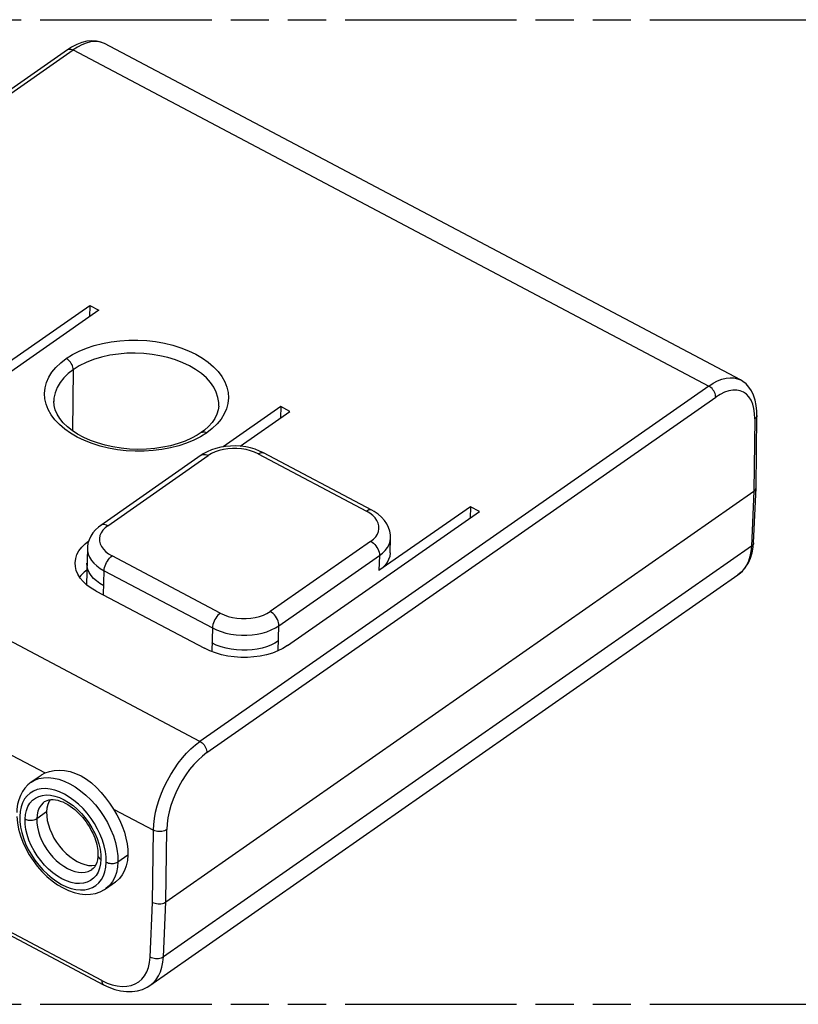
# Model space of a CAD drawing. Header units: millimetres. Extents: x 0 to 210, y 0 to 297.
# Tile 5 of 7: x 80 to 119, y 207 to 257. Entities that reach past the tile are written whole.
import ezdxf

# ---------------------------------------------------------------- set-up
doc = ezdxf.new("R2010")
doc.units = ezdxf.units.MM
doc.header["$LTSCALE"] = 19.36
doc.linetypes.add('PHANTOM', pattern=[0.8, 0.45, -0.05, 0.1, -0.05, 0.1, -0.05])
doc.layers.get('0').update_dxf_attribs({"linetype": 'CONTINUOUS'})
doc.layers.add('DEFAULT_3', color=7, linetype='PHANTOM')

msp = doc.modelspace()

# ---------------------------------------------------------------- linework, layer by layer
at = {"color": 7, "linetype": 'Continuous'}
for p, q in [((82.43813, 256.07706), (82.17127, 255.93644)), ((116.1611, 239.03763), (83.84413, 256.11677)), ((83.84457, 256.11654), (83.84413, 256.11677)), ((81.96967, 255.80603), (56.1207, 237.7594)), ((82.17127, 255.93644), (81.96948, 255.8059)), ((83.5569, 242.57575), (73.80875, 235.77002)), ((78.45517, 239.57617), (83.09855, 242.81798)), ((83.09855, 242.81798), (83.08227, 242.24439)), ((83.09855, 242.81798), (83.5569, 242.57575)), ((81.27601, 237.95042), (81.27599, 237.94765)), ((89.65562, 237.70992), (89.65577, 237.71281)), ((92.81541, 237.68274), (89.88661, 235.63798)), ((92.81541, 237.68274), (92.79912, 237.10915)), ((93.27375, 237.44051), (92.81541, 237.68274)), ((90.73606, 235.66881), (93.27375, 237.44051)), ((116.95848, 233.57), (117.00084, 237.23895)), ((88.7605, 236.36321), (88.76096, 236.36353)), ((88.93394, 236.49331), (88.76096, 236.36353)), ((88.76694, 235.21299), (83.66232, 231.64917)), ((91.92681, 235.33522), (91.73444, 235.42704)), ((97.42677, 232.42855), (91.92667, 235.33529)), ((91.92667, 235.33529), (91.92681, 235.33522)), ((116.8311, 230.76853), (116.95831, 233.56404)), ((116.95831, 233.56401), (116.95848, 233.56997)), ((86.972, 212.53002), (116.84536, 233.3863)), ((102.44059, 232.59594), (97.7972, 229.35413)), ((102.44059, 232.59594), (102.42431, 232.02235)), ((102.89893, 232.35371), (102.44059, 232.59594)), ((93.15079, 225.54798), (102.89893, 232.35371)), ((83.66252, 231.64931), (83.66232, 231.64917)), ((98.36287, 230.25494), (98.38457, 231.01949)), ((83.0675, 230.92262), (83.01303, 230.74375)), ((116.81257, 230.54764), (116.8311, 230.76853)), ((82.98182, 230.49868), (82.92928, 228.6492)), ((86.15728, 208.28477), (116.03061, 229.1411)), ((116.03058, 229.14114), (116.02835, 229.13958)), ((83.42417, 228.31507), (88.92427, 225.40833)), ((56.16387, 222.93364), (83.80162, 208.32741)), ((80.62758, 218.95681), (80.12453, 218.60561)), ((80.81108, 217.62231), (80.8102, 217.6217)), ((83.2143, 214.17646), (83.21583, 214.17753)), ((83.90237, 213.1939), (84.40542, 213.5451)), ((83.80149, 208.32748), (83.80162, 208.32741))]:
    msp.add_line(p, q, dxfattribs=at)
at = {"color": 9, "linetype": 'Continuous'}
for p, q in [((56.40633, 237.74811), (82.2553, 255.79474)), ((82.2553, 255.79474), (114.54852, 238.72815)), ((82.26452, 239.55488), (82.22875, 236.45243)), ((114.54852, 238.72815), (88.69956, 220.68152)), ((89.05535, 220.11205), (114.90464, 238.1589)), ((88.69956, 220.68152), (56.40633, 237.74811)), ((116.88773, 237.05663), (116.84536, 233.3863)), ((84.01936, 231.63505), (89.12398, 235.19888)), ((91.65988, 235.28267), (97.15999, 232.37593)), ((116.84536, 233.3863), (116.71801, 230.58971)), ((97.33127, 232.27273), (97.15999, 232.37593)), ((116.71801, 230.58971), (86.84466, 209.73342)), ((97.37413, 230.83877), (92.26952, 227.27494)), ((89.73361, 227.19115), (84.2335, 230.09789)), ((92.71429, 226.55487), (97.81891, 230.11869)), ((97.81891, 230.11869), (97.7972, 229.35413)), ((83.79799, 228.11751), (83.83298, 229.34988)), ((83.83298, 229.34988), (89.33308, 226.44314)), ((116.19468, 229.27573), (116.03058, 229.14114)), ((116.34191, 229.43991), (116.19468, 229.27573)), ((92.67826, 225.28553), (92.71429, 226.55487)), ((89.33308, 226.44314), (89.29897, 225.24162)), ((83.71633, 208.53567), (56.07858, 223.14189)), ((78.80086, 220.15478), (80.84063, 219.07678)), ((80.91148, 217.0989), (80.40881, 216.74796)), ((84.3009, 217.24807), (86.338, 216.17149)), ((86.2957, 212.5077), (86.338, 216.17149)), ((86.972, 212.53002), (87.01437, 216.20034)), ((84.53433, 214.5675), (85.03738, 214.9187)), ((84.37177, 213.78233), (84.25325, 213.56062)), ((86.16866, 209.71772), (86.2957, 212.5077)), ((86.84466, 209.73342), (86.972, 212.53002))]:
    msp.add_line(p, q, dxfattribs=at)
at = {"color": 7, "linetype": 'Continuous'}
for points in [[(83.84413, 256.11677), (83.70037, 256.17722), (83.52466, 256.21578), (83.33557, 256.22292), (83.13481, 256.19855), (82.92442, 256.14292), (82.70625, 256.05647), (82.4818, 255.93965), (82.2553, 255.79474)], [(83.84462, 256.11652), (83.66365, 256.19457), (83.44717, 256.24794), (83.21088, 256.26487), (82.96095, 256.24224), (82.70248, 256.17948), (82.43813, 256.07706)], [(117.00089, 237.23815), (116.99667, 237.45503), (116.96767, 237.74532), (116.91121, 238.01748), (116.82839, 238.2652), (116.72208, 238.48362), (116.59421, 238.67319), (116.44864, 238.83204), (116.28656, 238.96205), (116.15945, 239.03851)], [(88.7605, 236.36321), (88.56442, 236.23608), (88.26985, 236.07549), (87.94384, 235.93045), (87.58995, 235.80381), (87.21197, 235.698), (86.81426, 235.61463), (86.40156, 235.55498), (85.97852, 235.5201), (85.54994, 235.51074), (85.1207, 235.52684), (84.6957, 235.56802), (84.27982, 235.63371), (83.87788, 235.72308), (83.49393, 235.83461), (83.13207, 235.96634), (82.79554, 236.1165), (82.48818, 236.28286), (82.21126, 236.46386), (81.96658, 236.65747), (81.75604, 236.86182), (81.58172, 237.07502), (81.44532, 237.29454), (81.34817, 237.51782), (81.2912, 237.74481), (81.27596, 237.95066)], [(89.65575, 237.71257), (89.63134, 237.52098), (89.56582, 237.30118), (89.46135, 237.08676), (89.31883, 236.8784), (89.1416, 236.6795), (88.93394, 236.49331)], [(91.73444, 235.42704), (91.50832, 235.51295), (91.27052, 235.58196), (91.02372, 235.63338), (90.77066, 235.66676), (90.5143, 235.68193), (90.25766, 235.67869), (90.00377, 235.65688), (89.75552, 235.61684), (89.51564, 235.55893), (89.28678, 235.48338), (89.07115, 235.39061)], [(89.07115, 235.39061), (88.87087, 235.28106), (88.76661, 235.21276)], [(116.84536, 233.3863), (116.88907, 233.42234), (116.92317, 233.46269), (116.94589, 233.50567), (116.95717, 233.55043), (116.95831, 233.56401)], [(98.38451, 231.0186), (98.37954, 231.17386), (98.34802, 231.35969), (98.28821, 231.54338), (98.19894, 231.72447), (98.08058, 231.89877), (97.9326, 232.06429), (97.75743, 232.21688), (97.55872, 232.35353), (97.42657, 232.42866)], [(83.66252, 231.64931), (83.55268, 231.56693), (83.39252, 231.4212), (83.25788, 231.26404), (83.14929, 231.09714), (83.0675, 230.92262)], [(82.36019, 229.751), (82.38896, 229.97121), (82.45391, 230.16905), (82.55569, 230.36084), (82.69267, 230.54431), (82.86299, 230.71598), (83.0493, 230.86285)], [(83.01303, 230.74375), (82.98542, 230.56415), (82.98177, 230.49682)], [(116.02835, 229.13958), (116.07433, 229.17278), (116.25983, 229.33391), (116.42472, 229.52564), (116.5648, 229.74575), (116.67704, 229.99123), (116.76002, 230.25945), (116.81257, 230.54764)], [(98.36286, 230.25494), (98.33985, 230.07877), (98.28788, 229.92049), (98.20646, 229.76706), (98.09688, 229.62029), (97.96062, 229.48295), (97.7972, 229.35413)], [(83.42417, 228.31507), (83.1771, 228.46118), (82.96074, 228.62007), (82.77413, 228.79285), (82.62009, 228.97619), (82.50086, 229.16794), (82.41717, 229.36569), (82.37053, 229.56712), (82.36019, 229.751)], [(82.95012, 229.3832), (82.82229, 229.28243), (82.65197, 229.11076), (82.58892, 229.02631)], [(93.15079, 225.54798), (92.91649, 225.40282), (92.66015, 225.27661), (92.37996, 225.16883), (92.08133, 225.08107), (91.76774, 225.01463), (91.44318, 224.96988), (91.11143, 224.94765), (90.77657, 224.94785), (90.44257, 224.97084), (90.11342, 225.01605), (89.79319, 225.08336), (89.48568, 225.17172), (89.19668, 225.27991), (88.92427, 225.40833)], [(80.62761, 218.95677), (80.65698, 218.97663), (80.84063, 219.07678)], [(80.84063, 219.07678), (81.05634, 219.15209), (81.29432, 219.20057), (81.5526, 219.21782), (81.82395, 219.20117), (82.10319, 219.14834), (82.38458, 219.05854), (82.6637, 218.93082), (82.93573, 218.76756), (83.19664, 218.57078), (83.44496, 218.34466), (83.67927, 218.09377), (83.89979, 217.82328), (84.10543, 217.54043), (84.3009, 217.24807)], [(80.12533, 218.6062), (79.95778, 218.4707), (79.81135, 218.31414), (79.68472, 218.13564), (79.57989, 217.93734)], [(79.57989, 217.93734), (79.49797, 217.72189), (79.43918, 217.49096), (79.40387, 217.24602), (79.39357, 217.07417)], [(80.81028, 217.62182), (80.85109, 217.64783), (80.93355, 217.68664), (81.02481, 217.71336), (81.1261, 217.72799), (81.23629, 217.72968), (81.35405, 217.71782), (81.47734, 217.69254), (81.60395, 217.65448), (81.73173, 217.60462), (81.8585, 217.54431), (81.98327, 217.47455), (82.10498, 217.39666), (82.22297, 217.31179), (82.33669, 217.22095), (82.44577, 217.12501), (82.54994, 217.02471), (82.64906, 216.92073), (82.74308, 216.81369), (82.83196, 216.70409), (82.91567, 216.59234), (82.99421, 216.47876), (83.06758, 216.36353), (83.13564, 216.2472), (83.19838, 216.13007), (83.25557, 216.01293), (83.30707, 215.89644), (83.35279, 215.78126), (83.39266, 215.66803), (83.42669, 215.55734), (83.45501, 215.44979), (83.47788, 215.34565), (83.49556, 215.24496), (83.50819, 215.14872), (83.51612, 215.0569), (83.51957, 214.97211), (83.51928, 214.8968)], [(81.08342, 217.72182), (81.03447, 217.64039), (80.97017, 217.47692), (80.92937, 217.29684), (80.91148, 217.0989)], [(80.91148, 217.0989), (80.91781, 216.8887), (80.94699, 216.67256), (80.99952, 216.44882), (81.07392, 216.22243), (81.1696, 215.99656), (81.28433, 215.77487), (81.41613, 215.56157), (81.56357, 215.35826), (81.72561, 215.16686), (81.89921, 214.99063), (82.08198, 214.83285), (82.27091, 214.69541), (82.46305, 214.58099), (82.65589, 214.49053), (82.84683, 214.42568), (83.03314, 214.38695), (83.21207, 214.3755), (83.38109, 214.39095), (83.40223, 214.39672)], [(84.3009, 217.24807), (84.47352, 216.95964), (84.62437, 216.66689), (84.75409, 216.36829), (84.86081, 216.06847), (84.94307, 215.77055), (85.0004, 215.47758), (85.03172, 215.19414), (85.03738, 214.9187)], [(79.39551, 216.8601), (79.42578, 216.54313), (79.4877, 216.21877), (79.58031, 215.89107), (79.70206, 215.56412), (79.85089, 215.24172), (80.02458, 214.92811), (80.22131, 214.62639), (80.43855, 214.33977), (80.67389, 214.0713), (80.92514, 213.82405), (81.18942, 213.60108), (81.46402, 213.40477), (81.7455, 213.23814), (82.03088, 213.10368), (82.31652, 213.00323), (82.59883, 212.9382), (82.87481, 212.90966), (83.141, 212.91791), (83.39459, 212.96263), (83.63238, 213.04343), (83.84936, 213.15844), (83.90257, 213.194)], [(83.51917, 214.89379), (83.51529, 214.81934), (83.49636, 214.67308), (83.46259, 214.5378), (83.41466, 214.41763), (83.35406, 214.31564), (83.28131, 214.23129), (83.21424, 214.17631)], [(85.03738, 214.9187), (85.01276, 214.63107), (84.95751, 214.36705), (84.87094, 214.12519), (84.75509, 213.90991), (84.61091, 213.72458), (84.44106, 213.57086), (84.40546, 213.54505)], [(86.2957, 212.5077), (86.35663, 212.48013), (86.42442, 212.4583), (86.49621, 212.44326), (86.57058, 212.43509), (86.6457, 212.43393), (86.7198, 212.44001), (86.79123, 212.453), (86.85818, 212.47261), (86.91928, 212.49872), (86.972, 212.53002)], [(83.80149, 208.32748), (84.06589, 208.20115), (84.36929, 208.08934), (84.66969, 208.01385), (84.96451, 207.97559), (85.25097, 207.97546), (85.52599, 208.0135), (85.78619, 208.08949), (86.02675, 208.20224), (86.15866, 208.28574)]]:
    msp.add_lwpolyline(points, dxfattribs=at)
at = {"color": 9, "linetype": 'Continuous'}
for points in [[(81.96967, 255.80603), (81.9913, 255.81902), (82.03515, 255.83504), (82.08468, 255.84102), (82.13885, 255.83639), (82.19663, 255.82077), (82.2553, 255.79474)], [(81.90839, 240.12424), (82.22274, 240.32229), (82.56527, 240.49864), (82.93789, 240.65401), (83.33487, 240.78625), (83.75283, 240.89364), (84.18648, 240.97555), (84.63002, 241.03074), (85.08162, 241.05928), (85.53947, 241.0608), (85.99761, 241.03537), (86.45101, 240.9826), (86.89506, 240.90355), (87.32473, 240.79865), (87.73628, 240.6694), (88.12532, 240.51685), (88.48879, 240.34274), (88.82303, 240.1485), (89.12541, 239.93615), (89.39277, 239.7074), (89.623, 239.46459), (89.81344, 239.20971), (89.96268, 238.94546), (90.06853, 238.67421), (90.13067, 238.39897), (90.14799, 238.12312), (90.12062, 237.84797), (90.04797, 237.57469), (89.93119, 237.30707), (89.77043, 237.04849), (89.56811, 236.80135), (89.32704, 236.56961), (89.04627, 236.35195)], [(89.04627, 236.35195), (88.73199, 236.15395), (88.3895, 235.97763), (88.01688, 235.82226), (87.6199, 235.69003), (87.20194, 235.58264), (86.76829, 235.50073), (86.32474, 235.44554), (85.87316, 235.41701), (85.41531, 235.4155), (84.95717, 235.44092), (84.50377, 235.49369), (84.05972, 235.57274), (83.63006, 235.67764), (83.21851, 235.8069), (82.82947, 235.95945), (82.46601, 236.13355), (82.13177, 236.32779), (81.82939, 236.54014), (81.56204, 236.76889), (81.3318, 237.01169), (81.14136, 237.26657), (80.99213, 237.53082), (80.88627, 237.80207), (80.82413, 238.07731), (80.80681, 238.35315), (80.83416, 238.6283), (80.90681, 238.90158), (81.02359, 239.1692), (81.18435, 239.42778), (81.38665, 239.67492), (81.62769, 239.90663), (81.90839, 240.12424)], [(82.26435, 239.55493), (82.26065, 239.61664), (82.24826, 239.68134), (82.2282, 239.74556), (82.20081, 239.80943), (82.16595, 239.87292), (82.12428, 239.93415), (82.07654, 239.99153), (82.02372, 240.04344), (81.96678, 240.08844), (81.90842, 240.12427)], [(89.65577, 237.71281), (89.65435, 237.88688), (89.61436, 238.15086), (89.529, 238.41227), (89.40038, 238.66571), (89.23356, 238.90535), (89.02682, 239.13536), (88.77218, 239.36074), (88.48269, 239.56763), (88.17323, 239.74846), (87.83696, 239.90959), (87.46282, 240.05465), (87.06543, 240.17608), (86.66988, 240.26813), (86.26571, 240.33559), (85.84487, 240.37933), (85.41617, 240.39719), (84.98719, 240.38847), (84.55604, 240.3523), (84.12011, 240.28637), (83.69449, 240.19069), (83.2912, 240.06738), (82.9152, 239.91824), (82.57093, 239.74608), (82.26452, 239.55488)], [(82.26452, 239.55488), (82.00913, 239.3563), (81.7833, 239.13674), (81.59309, 238.89901), (81.44396, 238.64546), (81.33993, 238.37816), (81.28513, 238.10555), (81.27601, 237.95042)], [(114.54852, 238.72815), (114.77543, 238.87284), (115.00107, 238.98903), (115.22123, 239.07443), (115.43437, 239.12861), (115.63862, 239.15113), (115.83191, 239.14178), (116.01248, 239.10066), (116.15939, 239.03853)], [(114.90448, 238.15879), (114.90078, 238.22051), (114.88839, 238.28521), (114.86832, 238.34943), (114.84094, 238.4133), (114.80608, 238.47679), (114.76441, 238.53802), (114.71668, 238.5954), (114.66385, 238.64731), (114.60691, 238.69232), (114.54852, 238.72815)], [(116.88773, 237.05663), (116.87784, 237.33165), (116.84328, 237.58174), (116.78354, 237.8081), (116.70012, 238.00714), (116.59381, 238.17616), (116.46629, 238.31374), (116.31883, 238.41776), (116.15349, 238.48755), (115.97199, 238.52169), (115.77671, 238.52025), (115.56972, 238.48255), (115.3537, 238.40944), (115.13242, 238.30164), (114.90464, 238.1589)], [(117.00083, 237.23819), (117.00003, 237.22417), (116.98975, 237.17943), (116.96747, 237.13574), (116.93293, 237.09423), (116.88773, 237.05682)], [(88.76096, 236.36353), (88.78229, 236.37631), (88.82615, 236.39234), (88.87567, 236.39831), (88.92984, 236.39368), (88.98764, 236.37805), (89.04633, 236.35201)], [(91.65988, 235.28267), (91.46795, 235.37143), (91.26329, 235.4435), (91.04404, 235.49925), (90.81583, 235.53759), (90.58237, 235.55752), (90.34761, 235.55917), (90.11544, 235.5421), (89.88965, 235.507), (89.67415, 235.454), (89.47235, 235.38434), (89.28955, 235.29946), (89.12398, 235.19888)], [(88.76694, 235.21299), (88.79093, 235.22764), (88.84597, 235.24857), (88.90835, 235.25669), (88.97673, 235.25124), (89.04978, 235.23172), (89.12398, 235.19888)], [(91.65988, 235.28267), (91.72006, 235.31895), (91.77842, 235.34265), (91.83198, 235.35308), (91.88105, 235.35091), (91.92667, 235.33529)], [(97.42657, 232.42866), (97.38968, 232.4424), (97.33913, 232.44679), (97.28299, 232.43722), (97.2223, 232.41328), (97.15999, 232.37593)], [(97.37413, 230.83877), (97.51522, 230.95228), (97.62832, 231.07398), (97.71399, 231.20501), (97.7706, 231.34197), (97.7966, 231.48266), (97.79233, 231.62468), (97.75718, 231.76569), (97.6924, 231.90338), (97.59833, 232.03538), (97.4771, 232.15957), (97.33127, 232.27273)], [(84.01936, 231.63505), (83.87828, 231.52154), (83.76517, 231.39984), (83.6795, 231.26881), (83.62289, 231.13185), (83.59689, 230.99116), (83.60116, 230.84914), (83.63631, 230.70813), (83.70109, 230.57044), (83.79517, 230.43844), (83.91639, 230.31425), (84.06222, 230.20109), (84.2335, 230.09789)], [(84.01936, 231.63505), (83.94772, 231.66698), (83.87751, 231.68643), (83.81237, 231.69294), (83.75194, 231.68716), (83.69634, 231.66882), (83.66252, 231.64931)], [(97.81891, 230.11869), (97.97916, 230.2444), (98.11537, 230.3812), (98.22572, 230.52754), (98.3081, 230.68145), (98.36103, 230.84085), (98.38451, 231.0186)], [(97.37413, 230.83877), (97.44544, 230.79515), (97.51466, 230.74091), (97.57824, 230.67939), (97.63655, 230.61086), (97.68949, 230.53516), (97.73518, 230.45424), (97.77219, 230.36989), (97.79919, 230.28417), (97.81508, 230.19903), (97.81891, 230.11869)], [(116.71801, 230.58971), (116.69297, 230.32412), (116.64244, 230.07387), (116.56674, 229.84125), (116.46635, 229.62907), (116.34191, 229.43991)], [(116.8311, 230.76853), (116.83049, 230.75969), (116.82017, 230.71384), (116.79775, 230.66932), (116.76319, 230.62724), (116.71801, 230.58971)], [(82.98177, 230.49682), (82.98994, 230.35086), (83.02803, 230.1883), (83.09593, 230.02904), (83.19242, 229.87508), (83.31625, 229.72844), (83.46582, 229.59096), (83.63882, 229.46427), (83.83298, 229.34988)], [(83.83298, 229.34988), (83.83982, 229.4277), (83.85597, 229.51022), (83.88015, 229.59287), (83.912, 229.67577), (83.95168, 229.75894), (83.99837, 229.83985), (84.05122, 229.91641), (84.10908, 229.98644), (84.17084, 230.04799), (84.2335, 230.09789)], [(83.81127, 228.58532), (83.61615, 228.70033), (83.44347, 228.82691), (83.29738, 228.96103), (83.17659, 229.10257), (83.08103, 229.25156), (83.01231, 229.40618), (82.97157, 229.565), (82.96008, 229.73407)], [(89.73361, 227.19115), (89.6731, 227.14318), (89.61375, 227.08469), (89.55863, 227.01925), (89.50745, 226.9471), (89.4603, 226.86809), (89.4188, 226.78429), (89.38421, 226.69758), (89.35773, 226.61009), (89.34035, 226.52385), (89.33308, 226.44314)], [(89.73361, 227.19115), (89.92554, 227.10239), (90.1302, 227.03031), (90.34945, 226.97457), (90.57766, 226.93623), (90.81112, 226.9163), (91.04589, 226.91465), (91.27805, 226.93172), (91.50384, 226.96682), (91.71934, 227.01982), (91.92114, 227.08948), (92.10394, 227.17436), (92.26952, 227.27494)], [(92.71429, 226.55487), (92.7108, 226.63234), (92.69618, 226.71384), (92.6717, 226.79489), (92.63782, 226.87562), (92.59433, 226.95603), (92.54208, 227.03367), (92.482, 227.10651), (92.41534, 227.17242), (92.34335, 227.22956), (92.26952, 227.27494)], [(89.33308, 226.44314), (89.54577, 226.34242), (89.77608, 226.25591), (90.0214, 226.18477), (90.2784, 226.13033), (90.54361, 226.09355), (90.81338, 226.07484), (91.0839, 226.07451), (91.35162, 226.09272), (91.613, 226.12906), (91.86476, 226.18287), (92.1036, 226.25344), (92.32652, 226.33986), (92.5309, 226.44078), (92.71429, 226.55487)], [(92.69259, 225.79031), (92.50819, 225.67565), (92.304, 225.57493), (92.08653, 225.49051), (91.85604, 225.42163), (91.61246, 225.36824), (91.35879, 225.33126), (91.09733, 225.31133), (90.83019, 225.30909), (90.55903, 225.32527), (90.28928, 225.36025), (90.02635, 225.41367), (89.7732, 225.48514), (89.53282, 225.57419), (89.31137, 225.67858)], [(86.338, 216.17149), (86.353, 216.4619), (86.39047, 216.76685), (86.4497, 217.0807), (86.53016, 217.40119), (86.63114, 217.72545), (86.75159, 218.05023), (86.8904, 218.37253), (87.0462, 218.68921), (87.21753, 218.99726), (87.40274, 219.29376), (87.60005, 219.57581), (87.80764, 219.84082), (88.02341, 220.08609), (88.24547, 220.30943), (88.47227, 220.50911), (88.69956, 220.68152)], [(88.69956, 220.68152), (88.75598, 220.64706), (88.81079, 220.60427), (88.86122, 220.55575), (88.90756, 220.50168), (88.94973, 220.44196), (88.98628, 220.37809), (89.01609, 220.31144), (89.03812, 220.24362), (89.05152, 220.1761), (89.05551, 220.11216)], [(89.05535, 220.11205), (88.82719, 219.93646), (88.60483, 219.73454), (88.387, 219.50474), (88.17752, 219.25169), (87.9791, 218.97826), (87.79385, 218.68807), (87.62421, 218.38442), (87.47193, 218.07113), (87.33913, 217.75181), (87.22715, 217.43039), (87.13775, 217.11069), (87.07177, 216.79656), (87.03083, 216.49375), (87.01437, 216.20034)], [(80.12544, 218.60624), (80.29763, 218.70706), (80.51458, 218.78936), (80.74886, 218.83549), (80.9979, 218.84533), (81.25929, 218.81914), (81.52999, 218.75711), (81.81021, 218.65855), (82.0858, 218.52911), (82.35956, 218.36886), (82.63476, 218.17509), (82.89774, 217.95724), (83.14906, 217.71591), (83.386, 217.45427), (83.60743, 217.17352), (83.81176, 216.8751), (83.99717, 216.55991), (84.16221, 216.22735), (84.30079, 215.88558), (84.40923, 215.5415), (84.4848, 215.20253), (84.5264, 214.87575), (84.53433, 214.5675)], [(83.94269, 214.54786), (83.93584, 214.81413), (83.90193, 215.08804), (83.84044, 215.37141), (83.75289, 215.65881), (83.63982, 215.94679), (83.50354, 216.23128), (83.34608, 216.50762), (83.16877, 216.7741), (82.97256, 217.02879), (82.76066, 217.26772), (82.53547, 217.48715), (82.30032, 217.68454), (82.05835, 217.85659), (81.81258, 218.00182), (81.56609, 218.11792), (81.32186, 218.20406), (81.08294, 218.25865), (80.85223, 218.28157), (80.63279, 218.27192), (80.42725, 218.23052), (80.23878, 218.15762), (80.06877, 218.05406), (79.91887, 217.91994), (79.79145, 217.75777), (79.68919, 217.56908), (79.61281, 217.35697), (79.56412, 217.1255), (79.5425, 216.87331)], [(79.81707, 216.72846), (79.83844, 216.9649), (79.88684, 217.17991), (79.96297, 217.37487), (80.06474, 217.54568), (80.19114, 217.68916), (80.33953, 217.804), (80.50757, 217.8879), (80.6933, 217.94058), (80.89526, 217.96097), (81.10962, 217.94916), (81.33325, 217.90436), (81.56264, 217.8281), (81.79432, 217.72095), (82.02515, 217.58502), (82.25188, 217.4217), (82.4714, 217.23379), (82.68049, 217.02331), (82.87619, 216.79394), (83.05505, 216.54906), (83.21529, 216.29156), (83.35472, 216.02377), (83.47104, 215.7507), (83.56147, 215.47666), (83.62528, 215.20611), (83.66063, 214.9457), (83.66813, 214.69322)], [(80.8102, 217.6217), (80.7394, 217.56599), (80.62842, 217.4467), (80.53738, 217.30112), (80.46966, 217.13292), (80.42677, 216.94687), (80.40881, 216.74796)], [(79.5425, 216.87331), (79.54935, 216.60709), (79.58327, 216.3332), (79.64475, 216.04983), (79.73231, 215.76243), (79.84538, 215.47445), (79.98166, 215.18997), (80.13912, 214.91363), (80.31643, 214.64715), (80.51264, 214.39247), (80.72454, 214.15354), (80.94973, 213.93411), (81.18487, 213.73672), (81.42685, 213.56468), (81.67262, 213.41945), (81.9191, 213.30334), (82.16333, 213.21721), (82.40225, 213.16262), (82.63296, 213.13969), (82.85239, 213.14934), (83.05794, 213.19074), (83.2464, 213.26364), (83.41641, 213.36719), (83.56631, 213.50132), (83.69373, 213.66348), (83.79599, 213.85217), (83.87238, 214.06427), (83.92107, 214.29572), (83.94269, 214.54786)], [(80.40881, 216.74796), (80.36264, 216.72054), (80.30977, 216.69795), (80.25326, 216.68116), (80.19322, 216.66985), (80.12958, 216.66414), (80.06409, 216.66448), (79.99829, 216.67111), (79.93388, 216.68412), (79.87245, 216.70351), (79.81707, 216.72842)], [(83.66813, 214.69322), (83.64676, 214.45675), (83.59836, 214.24171), (83.52223, 214.04675), (83.42046, 213.87593), (83.29406, 213.73245), (83.14568, 213.61761), (82.97764, 213.53371), (82.79191, 213.48102), (82.58995, 213.46063), (82.37558, 213.47244), (82.15195, 213.51724), (81.92256, 213.5935), (81.69088, 213.70065), (81.46005, 213.83657), (81.23331, 213.99989), (81.01379, 214.18781), (80.8047, 214.39829), (80.609, 214.62766), (80.43014, 214.87255), (80.2699, 215.13006), (80.13047, 215.39785), (80.01415, 215.67092), (79.92373, 215.94495), (79.85992, 216.21551), (79.82457, 216.47594), (79.81707, 216.72846)], [(80.40881, 216.74796), (80.41415, 216.54801), (80.44229, 216.33275), (80.49457, 216.10559), (80.57092, 215.87239), (80.66944, 215.63995), (80.78796, 215.41289), (80.92275, 215.19684), (81.07181, 214.99346), (81.232, 214.80585), (81.40336, 214.6333), (81.58807, 214.4748), (81.7773, 214.33851), (81.96448, 214.22776), (82.15176, 214.14017), (82.34148, 214.07534), (82.52726, 214.03644), (82.70008, 214.02435), (82.86308, 214.03739), (83.01708, 214.07623), (83.15921, 214.14141), (83.2143, 214.17646)], [(87.01438, 216.20053), (86.96153, 216.1691), (86.90115, 216.14304), (86.83655, 216.12352), (86.76787, 216.11009), (86.69521, 216.10284), (86.62044, 216.10251), (86.54518, 216.10919), (86.47154, 216.123), (86.40138, 216.1441), (86.338, 216.17149)], [(83.51917, 214.89379), (83.52013, 214.8723), (83.52974, 214.83294), (83.54966, 214.79427), (83.57979, 214.75733), (83.61989, 214.72306), (83.66813, 214.6932)], [(83.94269, 214.54788), (83.99605, 214.52374), (84.05472, 214.50483), (84.11537, 214.49191), (84.178, 214.48465), (84.24264, 214.48317), (84.30744, 214.48782), (84.3708, 214.49872), (84.431, 214.51585), (84.48649, 214.5391), (84.53444, 214.56741)], [(84.53433, 214.5675), (84.51161, 214.29211), (84.45791, 214.02838), (84.37177, 213.78233)], [(84.25325, 213.56062), (84.10376, 213.36861), (83.92684, 213.21142), (83.90246, 213.19396)], [(83.71633, 208.53567), (83.98386, 208.4104), (84.24513, 208.31859), (84.50162, 208.26011), (84.74892, 208.23538), (84.98398, 208.24508), (85.2043, 208.28842), (85.40708, 208.36536), (85.59023, 208.47444), (85.75128, 208.61492), (85.88863, 208.78474), (86.0002, 208.98244), (86.08494, 209.20541), (86.14087, 209.45011), (86.16866, 209.71772)], [(86.15866, 208.28574), (86.32229, 208.42036), (86.46891, 208.58423), (86.59297, 208.77278), (86.69319, 208.98429), (86.76883, 209.21655), (86.81945, 209.46705), (86.84466, 209.73342)], [(86.84466, 209.73342), (86.7919, 209.70217), (86.73148, 209.67659), (86.66691, 209.65778), (86.59832, 209.64537), (86.52561, 209.6395), (86.45079, 209.64067), (86.37562, 209.64913), (86.30205, 209.66499), (86.23189, 209.68819), (86.16866, 209.71772)], [(83.71633, 208.53567), (83.71842, 208.4787), (83.72804, 208.42842), (83.74434, 208.38718), (83.767, 208.35447), (83.79618, 208.33047), (83.80149, 208.32748)]]:
    msp.add_lwpolyline(points, dxfattribs=at)
at = {"layer": 'DEFAULT_3', "color": 7, "linetype": 'PHANTOM'}
for p, q in [((49.60925, 257.33034), (149.60925, 257.33034)), ((49.60925, 207.33034), (149.60925, 207.33034))]:
    msp.add_line(p, q, dxfattribs=at)

doc.saveas('drawing.dxf')
